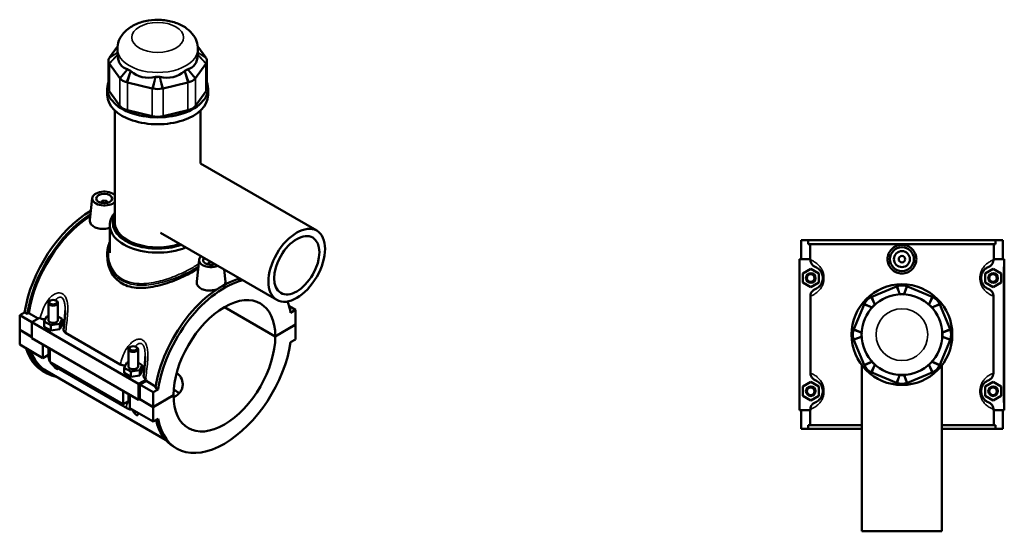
# Model space of a CAD drawing. Header units: millimetres. Extents: x -251 to 971, y -113 to 1143.
# Tile 7 of 7: x -89 to 526, y 823 to 1143. Entities that reach past the tile are written whole.
import ezdxf

# ---------------------------------------------------------------- set-up
doc = ezdxf.new("R2010")
doc.units = ezdxf.units.MM
doc.layers.add('Visible (ANSI)', color=7, linetype='Continuous', lineweight=50)
doc.layers.add('Visible Narrow (ANSI)', color=7, linetype='Continuous', lineweight=35)

msp = doc.modelspace()

# ---------------------------------------------------------------- linework, layer by layer
at = {"layer": 'Visible (ANSI)'}
for p, q in [((-28.2, 1126.49), (-33.18, 1119.54)), ((-28.31, 1121.96), (-28.31, 1124.73)), ((26.96, 1119.54), (21.98, 1126.49)), ((22.09, 1121.96), (22.09, 1124.73)), ((-33.87, 1117.56), (-33.87, 1100.29)), ((-33.18, 1115.57), (-26.81, 1106.68)), ((20.59, 1106.68), (26.96, 1115.57)), ((27.65, 1117.56), (27.65, 1100.29)), ((-21.94, 1103.87), (-6.55, 1100.19)), ((0.33, 1100.19), (15.72, 1103.87)), ((-34.61, 1095.95), (-34.61, 1100.29)), ((-26.81, 1089.41), (-33.18, 1098.3)), ((26.96, 1098.3), (20.59, 1089.41)), ((28.39, 1095.95), (28.39, 1100.29)), ((-29.89, 1016.22), (-29.89, 1086.37)), ((-6.55, 1082.92), (-21.94, 1086.6)), ((15.72, 1086.6), (0.33, 1082.92)), ((23.66, 1053.23), (23.66, 1086.37)), ((23.61, 1053.26), (96.36, 1011.25)), ((-43.97, 1031.59), (-45.44, 1017.93)), ((-38.49, 1028.88), (-38.49, 1028.68)), ((-34.49, 1028.88), (-34.49, 1028.68)), ((-33.04, 997.39), (-33.04, 1014.75)), ((-1.39, 1009.96), (71.36, 967.95)), ((399.27, 1005.23), (399.27, 993.43)), ((399.27, 1005.23), (403.67, 1005.23)), ((403.67, 1005.23), (520.87, 1005.23)), ((403.67, 1002.87), (403.67, 1005.23)), ((520.87, 1005.23), (520.87, 1002.87)), ((520.87, 1005.23), (525.27, 1005.23)), ((525.27, 1005.23), (525.27, 993.43)), ((520.87, 1002.87), (403.67, 1002.87)), ((404.87, 993.43), (404.87, 1002.87)), ((519.68, 993.43), (519.68, 1002.87)), ((-34.61, 996.46), (-34.61, 994.99)), ((22.78, 993.05), (21.31, 979.39)), ((405.07, 993.43), (398.27, 993.43)), ((398.27, 993.43), (398.27, 899.03)), ((405.07, 993.43), (405.07, 992.87)), ((519.48, 992.87), (519.48, 993.43)), ((519.48, 993.43), (525.77, 993.43)), ((525.77, 993.43), (526.27, 993.43)), ((526.27, 899.03), (526.27, 993.43)), ((28.27, 990.14), (28.27, 990.34)), ((32.27, 990.14), (32.27, 990.34)), ((38.4, 986.98), (39.23, 979.32)), ((400.27, 984.52), (405.27, 987.41)), ((405.27, 987.41), (410.27, 984.52)), ((519.27, 987.41), (514.27, 984.52)), ((524.27, 984.52), (519.27, 987.41)), ((400.27, 978.75), (400.27, 984.52)), ((410.27, 984.52), (410.27, 978.75)), ((514.27, 984.52), (514.27, 978.75)), ((524.27, 978.75), (524.27, 984.52)), ((405.27, 975.86), (400.27, 978.75)), ((410.27, 978.75), (405.27, 975.86)), ((458.83, 976.31), (443.44, 969.93)), ((481.1, 969.93), (465.72, 976.31)), ((514.27, 978.75), (519.27, 975.86)), ((519.27, 975.86), (524.27, 978.75)), ((-70.14, 967.52), (-70.57, 967.27)), ((-66.75, 967.52), (-66.33, 967.27)), ((405.07, 970.39), (405.07, 922.07)), ((519.48, 922.07), (519.48, 970.39)), ((-71.45, 966.05), (-71.45, 955.27)), ((-65.45, 966.05), (-65.45, 955.27)), ((70.43, 945.06), (38.57, 963.45)), ((38.64, 963.49), (70.43, 945.14)), ((79.04, 964.02), (83.16, 961.64)), ((83.16, 961.64), (80.05, 959.84)), ((83.16, 952.49), (83.16, 961.64)), ((438.57, 965.06), (432.2, 949.68)), ((492.35, 949.68), (485.97, 965.06)), ((-89.38, 958.37), (-86.27, 960.17)), ((-89.38, 958.37), (-81.74, 953.96)), ((-89.38, 949.23), (-89.38, 958.37)), ((-84.6, 959.2), (-86.27, 960.17)), ((-83.75, 959.69), (-84.6, 959.2)), ((-77.79, 956.24), (-83.75, 959.69)), ((-76.93, 956.74), (-81.74, 953.96)), ((-76.93, 956.74), (-76.54, 956.51)), ((-74.02, 954.41), (-72.53, 957.63)), ((-74.02, 951.14), (-74.02, 954.41)), ((-69.94, 952.05), (-74.02, 954.41)), ((-72.53, 957.63), (-71.45, 957.79)), ((-65.45, 957.62), (-62.87, 956.13)), ((-62.87, 956.13), (-64.36, 952.91)), ((-62.87, 952.87), (-62.87, 956.13)), ((-89.38, 949.23), (-81.74, 944.82)), ((-89.38, 949.14), (-89.31, 949.19)), ((-89.38, 940), (-89.38, 949.14)), ((-81.74, 944.74), (-89.38, 949.14)), ((-81.74, 953.96), (-81.74, 944)), ((-81.74, 953.96), (-14.99, 915.42)), ((-74.02, 951.14), (-69.94, 948.78)), ((-64.36, 952.91), (-69.94, 952.05)), ((-69.94, 948.78), (-69.94, 952.05)), ((-69.94, 948.78), (-64.36, 949.65)), ((-64.36, 949.65), (-64.36, 952.91)), ((-64.36, 949.65), (-62.87, 952.87)), ((70.43, 945.14), (83.16, 952.49)), ((83.16, 952.41), (70.43, 945.06)), ((83.09, 952.45), (83.16, 952.41)), ((83.16, 943.27), (83.16, 952.41)), ((-81.74, 944), (-14.99, 905.46)), ((-60.64, 947.33), (-26.48, 927.6)), ((80.05, 941.47), (83.16, 943.27)), ((432.2, 942.79), (438.57, 927.4)), ((485.97, 927.4), (492.35, 942.79)), ((-89.38, 940), (-74.81, 931.59)), ((-74.81, 931.59), (-74.81, 940)), ((-71.45, 938.06), (-71.45, 932.81)), ((-70.57, 937.55), (-70.57, 929.14)), ((-21.38, 926.36), (-21.38, 937.14)), ((-20.08, 938.61), (-20.51, 938.37)), ((-16.69, 938.61), (-16.26, 938.37)), ((-15.38, 926.36), (-15.38, 937.14)), ((-71.45, 933.53), (-74.81, 931.59)), ((-70.57, 929.14), (-24.75, 902.69)), ((-67.83, 926.54), (-22.01, 900.09)), ((-23.96, 925.5), (-22.47, 928.72)), ((-23.96, 922.24), (-23.96, 925.5)), ((-19.88, 923.14), (-23.96, 925.5)), ((-22.47, 928.72), (-21.38, 928.89)), ((-14.3, 924.01), (-19.88, 923.14)), ((-15.38, 928.71), (-12.81, 927.23)), ((-12.81, 927.23), (-14.3, 924.01)), ((-14.3, 920.74), (-14.3, 924.01)), ((-14.3, 920.74), (-12.81, 923.96)), ((-12.81, 923.96), (-12.81, 927.23)), ((437.27, 927.07), (437.27, 823.23)), ((487.27, 927.07), (487.27, 823.23)), ((-73, 922.27), (-74.66, 923.23)), ((-72.41, 923.28), (1.81, 880.43)), ((-23.96, 922.24), (-19.88, 919.88)), ((-19.88, 919.88), (-19.88, 923.14)), ((-19.88, 919.88), (-14.3, 920.74)), ((-14.99, 915.42), (-10.18, 918.2)), ((-10.58, 918.43), (-10.18, 918.2)), ((443.44, 922.53), (458.83, 916.16)), ((465.72, 916.16), (481.1, 922.53)), ((-14.99, 905.46), (-14.99, 915.42)), ((-10.33, 917.3), (-14.28, 915.01)), ((-14.28, 915.01), (-5.94, 910.2)), ((-14.28, 915.01), (-14.28, 905.87)), ((-4.36, 913.85), (-10.33, 917.3)), ((-2.83, 911.99), (-5.94, 910.2)), ((-2.83, 911.99), (-4.5, 912.96)), ((400.27, 913.72), (405.27, 916.61)), ((400.27, 907.95), (400.27, 913.72)), ((405.27, 916.61), (410.27, 913.72)), ((410.27, 913.72), (410.27, 907.95)), ((519.27, 916.61), (514.27, 913.72)), ((514.27, 913.72), (514.27, 907.95)), ((524.27, 913.72), (519.27, 916.61)), ((524.27, 907.95), (524.27, 913.72)), ((-24.75, 902.69), (-24.75, 911.1)), ((-21.38, 903.91), (-21.38, 909.15)), ((-20.51, 908.65), (-20.51, 900.24)), ((-14.28, 905.87), (-14.99, 905.46)), ((-5.94, 900.97), (-14.35, 905.83)), ((-14.28, 905.87), (-5.94, 901.05)), ((-5.94, 910.2), (-5.94, 901.05)), ((-5.94, 901.05), (6.79, 908.4)), ((6.79, 908.32), (-5.94, 900.97)), ((6.72, 908.36), (6.79, 908.32)), ((405.27, 905.06), (400.27, 907.95)), ((410.27, 907.95), (405.27, 905.06)), ((514.27, 907.95), (519.27, 905.06)), ((519.27, 905.06), (524.27, 907.95)), ((-21.38, 904.63), (-24.75, 902.69)), ((-20.51, 900.24), (-5.94, 891.83)), ((-5.94, 900.97), (-5.94, 891.83)), ((398.27, 899.03), (405.07, 899.03)), ((399.27, 899.03), (399.27, 887.23)), ((404.87, 889.59), (404.87, 899.03)), ((405.07, 899.59), (405.07, 899.03)), ((519.48, 899.03), (519.48, 899.59)), ((525.77, 899.03), (519.48, 899.03)), ((519.68, 889.59), (519.68, 899.03)), ((525.27, 899.03), (525.27, 887.23)), ((526.27, 899.03), (525.77, 899.03)), ((-5.94, 891.83), (-2.83, 893.62)), ((403.67, 887.23), (399.27, 887.23)), ((437.27, 889.59), (403.67, 889.59)), ((403.67, 887.23), (403.67, 889.59)), ((403.67, 887.23), (437.27, 887.23)), ((520.87, 889.59), (487.27, 889.59)), ((487.27, 887.23), (520.87, 887.23)), ((520.87, 889.59), (520.87, 887.23)), ((525.27, 887.23), (520.87, 887.23)), ((8.77, 875.06), (7.11, 876.02)), ((437.27, 823.23), (487.27, 823.23))]:
    msp.add_line(p, q, dxfattribs=at)
for centre, radius in [((462.27, 993.43), 7.5), ((462.27, 993.43), 5), ((462.27, 993.43), 2), ((405.27, 981.63), 3), ((405.27, 981.63), 2.4), ((519.27, 981.63), 3), ((519.27, 981.63), 2.4), ((462.27, 946.23), 31.5), ((462.27, 946.23), 25.2), ((405.27, 910.83), 3), ((405.27, 910.83), 2.4), ((519.27, 910.83), 3), ((519.27, 910.83), 2.4)]:
    msp.add_circle(centre, radius, dxfattribs=at)
for centre, radius, start, end in [((462.27, 967.99), 9, 71.59667, 108.40333), ((446.89, 961.62), 9, 116.59667, 153.40333), ((462.27, 967.99), 3.6, 71.59667, 108.40333), ((477.66, 961.62), 9, 26.59667, 63.40333), ((446.89, 961.62), 3.6, 116.59667, 153.40333), ((477.66, 961.62), 3.6, 26.59667, 63.40333), ((440.51, 946.23), 9, 161.59667, 198.40333), ((484.03, 946.23), 9, 341.59667, 18.40333), ((440.51, 946.23), 3.6, 161.59667, 198.40333), ((484.03, 946.23), 3.6, 341.59667, 18.40333), ((446.89, 930.85), 9, 206.59667, 243.40333), ((446.89, 930.85), 3.6, 206.59667, 243.40333), ((477.66, 930.85), 3.6, 296.59667, 333.40333), ((477.66, 930.85), 9, 296.59667, 333.40333), ((462.27, 924.47), 3.6, 251.59667, 288.40333), ((462.27, 924.47), 9, 251.59667, 288.40333)]:
    msp.add_arc(centre, radius, start, end, dxfattribs=at)
for centre, major_axis, ratio, start_param, end_param in [((-24.87, 1121.96), (-3.6, 0), 0.57735, 5.985372, 6.604384), ((-3.11, 1121.96), (-25.2, 0), 0.57735, 0, 0.045116), ((-3.11, 1141.32), (21.83, 27.67), 0.45491, 2.674561, 3.34806), ((-3.11, 1141.32), (21.83, -27.67), 0.45491, 6.076718, 6.750217), ((18.65, 1121.96), (3.6, 0), 0.57735, 5.961987, 6.580998), ((-3.11, 1121.96), (25.2, 0), 0.57735, 6.238069, 6.283185), ((-24.87, 1117.56), (-9, 0), 0.57735, 5.961987, 6.604384), ((18.65, 1117.56), (9, 0), 0.57735, 5.961987, 6.604384), ((-18.5, 1113.08), (-3.6, 0), 0.57735, 0.464199, 1.106597), ((-3.11, 1121.96), (25.2, 0), 0.57735, 3.881875, 3.972107), ((-3.11, 1141.32), (-10.83, -33.68), 0.675461, 5.998116, 6.671615), ((-3.11, 1141.32), (10.83, -33.68), 0.675461, 5.894756, 6.568255), ((12.28, 1113.08), (-3.6, 0), 0.57735, 2.034996, 2.677393), ((-3.11, 1121.96), (25.2, 0), 0.57735, 5.452671, 5.542903), ((-3.11, 1100.29), (-31.5, 0), 0.57735, 6.065775, 9.642188), ((-18.5, 1108.67), (9, 0), 0.57735, 3.605792, 4.24819), ((-3.11, 1109.4), (-3.6, 0), 0.57735, 1.249598, 1.891995), ((-3.11, 1121.96), (25.2, 0), 0.57735, 4.667273, 4.757505), ((12.28, 1108.67), (9, 0), 0.57735, 5.176588, 5.818986), ((-3.11, 1095.95), (-31.5, 0), 0.57735, 0, 3.141593), ((-24.87, 1100.29), (-9, 0), 0.57735, 0, 0.392699), ((-3.11, 1104.99), (9, 0), 0.57735, 4.39119, 5.033588), ((18.65, 1100.29), (9, 0), 0.57735, 5.890486, 6.283185), ((-18.5, 1091.4), (-9, 0), 0.57735, 0.392699, 1.178097), ((12.28, 1091.4), (-9, 0), 0.57735, 1.963495, 2.748894), ((-3.11, 1087.72), (-9, 0), 0.57735, 1.178097, 1.963495), ((-36.49, 1031.32), (-7.5, 0), 0.57735, 3.636403, 8.929967), ((-36.49, 1028.88), (-2, 0), 0.57735, 2.963882, 6.460896), ((-44.83, 974.91), (-29.84, -51.68), 0.57735, 3.926918, 5.308115), ((-3.11, 1014.75), (-29.92, 0), 0.57735, 5.820231, 8.483178), ((-43.16, 973.94), (29.84, 51.68), 0.57735, 0.830251, 2.166522), ((-43.16, 973.94), (-29.25, -50.66), 0.57735, 3.975407, 5.304274), ((-3.11, 1016.22), (-28.12, 0), 0.57735, 5.972094, 8.407792), ((-3.11, 1016.22), (-26.77, 0), 0.57735, 0, 2.1127), ((30.27, 992.79), (-7.5, 0), 0.57735, 5.679497, 8.45767), ((30.27, 992.79), (-5, 0), 0.57735, 5.772289, 8.364878), ((30.27, 990.34), (-2, 0), 0.57735, 4.532293, 6.460896), ((30.27, 990.34), (2, 0), 0.57735, 6.105475, 6.463282), ((36.94, 927.7), (29.84, 51.68), 0.57735, 0.51007, 2.166522), ((38.61, 926.73), (-29.84, -51.68), 0.57735, 3.651662, 5.308115), ((38.61, 926.73), (22.5, 38.97), 0.57735, 5.498898, 8.638269), ((-68.45, 966.05), (3, 0), 0.57735, 2.356194, 7.068583), ((38.61, 926.73), (29.84, 51.68), 0.57735, 5.687459, 5.864967), ((-68.45, 955.27), (-3, 0), 0.57735, 0, 3.141593), ((-68.45, 952), (7.5, 0), 0.57735, 0.383459, 0.732403), ((38.61, 926.73), (-22.5, -38.97), 0.57735, 5.498898, 8.638269), ((-44.83, 974.91), (-29.84, -51.68), 0.57735, 5.788007, 6.283185), ((-43.16, 973.94), (-29.84, -51.68), 0.57735, 5.788007, 6.48154), ((-43.16, 973.94), (-29.25, -50.66), 0.57735, 5.826415, 6.283185), ((-18.38, 937.14), (3, 0), 0.57735, 2.356194, 7.068583), ((38.61, 926.73), (-29.84, -51.68), 0.57735, 5.687459, 8.449708), ((-18.38, 926.36), (-3, 0), 0.57735, 0, 3.141593), ((-18.38, 923.1), (7.5, 0), 0.57735, 0.383459, 0.732403), ((30.27, 931.55), (-29.25, -50.66), 0.57735, 5.286824, 5.304274), ((36.94, 927.7), (-29.84, -51.68), 0.57735, 5.7279, 6.283185)]:
    msp.add_ellipse(centre, major_axis=major_axis, ratio=ratio, start_param=start_param, end_param=end_param, dxfattribs=at)
for centre, major_axis in [((-36.49, 1031.32), (-5, 0)), ((83.86, 989.6), (12.5, 21.65)), ((83.86, 989.6), (10, 17.32)), ((-68.45, 966.54), (-2.4, 0)), ((-18.38, 937.63), (-2.4, 0))]:
    msp.add_ellipse(centre, major_axis=major_axis, ratio=0.57735, dxfattribs=at)
for points, knots in [([(22.09, 1124.73), (22.09, 1126.47), (21.76, 1128.2), (20.55, 1131.5), (19.63, 1133.03), (17.23, 1136), (15.67, 1137.33), (11.89, 1139.82), (9.58, 1140.84), (4.59, 1142.38), (1.89, 1142.85), (-3.53, 1143.18), (-6.26, 1143.05), (-11.57, 1142.19), (-14.17, 1141.47), (-19.04, 1139.31), (-21.33, 1137.89), (-24.95, 1134.37), (-26.38, 1132.41), (-27.94, 1128.41), (-28.31, 1126.58), (-28.31, 1124.73)], [5.497787, 5.497787, 5.497787, 5.497787, 5.706912, 5.706912, 5.934618, 5.934618, 6.218708, 6.218708, 6.578262, 6.578262, 6.962446, 6.962446, 7.341191, 7.341191, 7.722154, 7.722154, 8.103524, 8.103524, 8.417328, 8.417328, 8.63938, 8.63938, 8.63938, 8.63938]), ([(-33.18, 1119.54), (-33.22, 1119.49), (-33.26, 1119.43), (-33.34, 1119.31), (-33.37, 1119.25), (-33.41, 1119.2)], [-0.39269908, -0.39269908, -0.39269908, -0.39269908, -0.35694891, -0.35694891, -0.32119874, -0.32119874, -0.32119874, -0.32119874]), ([(-33.41, 1115.91), (-33.37, 1115.86), (-33.34, 1115.8), (-33.26, 1115.68), (-33.22, 1115.62), (-33.18, 1115.57)], [0.32119874, 0.32119874, 0.32119874, 0.32119874, 0.35694891, 0.35694891, 0.39269908, 0.39269908, 0.39269908, 0.39269908]), ([(27.19, 1119.2), (27.15, 1119.25), (27.12, 1119.31), (27.04, 1119.43), (27, 1119.49), (26.96, 1119.54)], [0.32119874, 0.32119874, 0.32119874, 0.32119874, 0.35694891, 0.35694891, 0.39269908, 0.39269908, 0.39269908, 0.39269908]), ([(26.96, 1115.57), (27, 1115.62), (27.04, 1115.68), (27.12, 1115.8), (27.15, 1115.86), (27.19, 1115.91)], [-0.39269908, -0.39269908, -0.39269908, -0.39269908, -0.35694891, -0.35694891, -0.32119874, -0.32119874, -0.32119874, -0.32119874]), ([(-26.81, 1106.68), (-26.77, 1106.63), (-26.73, 1106.57), (-26.64, 1106.46), (-26.59, 1106.4), (-26.54, 1106.35)], [-0.39269908, -0.39269908, -0.39269908, -0.39269908, -0.35694891, -0.35694891, -0.32119874, -0.32119874, -0.32119874, -0.32119874]), ([(-22.53, 1104.03), (-22.43, 1104), (-22.33, 1103.97), (-22.14, 1103.92), (-22.04, 1103.9), (-21.94, 1103.87)], [0.32119874, 0.32119874, 0.32119874, 0.32119874, 0.35694891, 0.35694891, 0.39269908, 0.39269908, 0.39269908, 0.39269908]), ([(15.72, 1103.87), (15.82, 1103.9), (15.92, 1103.92), (16.11, 1103.97), (16.21, 1104), (16.3, 1104.03)], [-0.39269908, -0.39269908, -0.39269908, -0.39269908, -0.35694891, -0.35694891, -0.32119874, -0.32119874, -0.32119874, -0.32119874]), ([(20.32, 1106.35), (20.37, 1106.4), (20.42, 1106.46), (20.51, 1106.57), (20.55, 1106.63), (20.59, 1106.68)], [0.32119874, 0.32119874, 0.32119874, 0.32119874, 0.35694891, 0.35694891, 0.39269908, 0.39269908, 0.39269908, 0.39269908]), ([(-6.55, 1100.19), (-6.46, 1100.17), (-6.36, 1100.15), (-6.15, 1100.1), (-6.05, 1100.08), (-5.95, 1100.06)], [-0.39269908, -0.39269908, -0.39269908, -0.39269908, -0.35694891, -0.35694891, -0.32119874, -0.32119874, -0.32119874, -0.32119874]), ([(-0.27, 1100.06), (-0.17, 1100.08), (-0.07, 1100.1), (0.14, 1100.15), (0.23, 1100.17), (0.33, 1100.19)], [0.32119874, 0.32119874, 0.32119874, 0.32119874, 0.35694891, 0.35694891, 0.39269908, 0.39269908, 0.39269908, 0.39269908]), ([(-33.04, 1013), (-33.05, 1013), (-33.06, 1013), (-34.17, 1012.67), (-35.37, 1012.46), (-37.62, 1012.31), (-38.83, 1012.36), (-41.04, 1012.78), (-42.05, 1013.15), (-43.65, 1014.07), (-44.34, 1014.68), (-45.25, 1016.07), (-45.47, 1016.84), (-45.46, 1017.68), (-45.45, 1017.8), (-45.44, 1017.93)], [1.689189, 1.689189, 1.689189, 1.689189, 1.692843, 1.692843, 2.031195, 2.031195, 2.370088, 2.370088, 2.708981, 2.708981, 3.047874, 3.047874, 3.386767, 3.386767, 3.44308, 3.44308, 3.44308, 3.44308]), ([(-34.61, 996.46), (-34.61, 997.15), (-34.57, 997.85), (-34.43, 999.22), (-34.33, 999.9), (-34.05, 1001.24), (-33.88, 1001.89), (-33.49, 1003.11), (-33.28, 1003.69), (-33.04, 1004.25)], [21.834576, 21.834576, 21.834576, 21.834576, 22.0906188, 22.0906188, 22.3440128, 22.3440128, 22.5926112, 22.5926112, 22.8182791, 22.8182791, 22.8182791, 22.8182791]), ([(471.28, 993.43), (471.28, 992.3), (471.05, 991.1), (470.12, 988.89), (469.43, 987.89), (467.83, 986.3), (466.82, 985.62), (464.6, 984.71), (463.4, 984.49), (461.15, 984.49), (459.94, 984.71), (457.73, 985.62), (456.72, 986.3), (455.12, 987.89), (454.42, 988.89), (453.5, 991.1), (453.27, 992.3), (453.27, 994.56), (453.5, 995.76), (454.42, 997.97), (455.12, 998.98), (456.72, 1000.56), (457.73, 1001.24), (459.94, 1002.15), (461.15, 1002.38), (463.4, 1002.38), (464.6, 1002.15), (466.82, 1001.24), (467.83, 1000.56), (469.43, 998.98), (470.12, 997.97), (471.05, 995.76), (471.28, 994.56), (471.28, 993.43)], [0, 0, 0, 0, 0.338893, 0.338893, 0.677786, 0.677786, 1.016138, 1.016138, 1.354491, 1.354491, 1.692843, 1.692843, 2.031195, 2.031195, 2.370088, 2.370088, 2.708981, 2.708981, 3.047874, 3.047874, 3.386767, 3.386767, 3.725119, 3.725119, 4.063472, 4.063472, 4.401824, 4.401824, 4.740176, 4.740176, 5.079069, 5.079069, 5.417962, 5.417962, 5.417962, 5.417962]), ([(22.19, 987.6), (21.26, 986.98), (20.24, 986.35), (17.73, 984.9), (16.12, 984.04), (12.64, 982.35), (10.77, 981.5), (6.89, 979.91), (4.87, 979.16), (0.85, 977.84), (-1.17, 977.26), (-5.06, 976.34), (-7.08, 975.95), (-11.1, 975.47), (-13.11, 975.37), (-16.98, 975.53), (-18.85, 975.79), (-22.34, 976.72), (-23.95, 977.38), (-26.82, 979.04), (-28.15, 980.07), (-30.47, 982.5), (-31.47, 983.89), (-33.05, 986.88), (-33.65, 988.49), (-34.43, 991.75), (-34.61, 993.4), (-34.61, 994.99)], [4.405015, 4.405015, 4.405015, 4.405015, 4.861685, 4.861685, 5.468227, 5.468227, 6.074768, 6.074768, 6.681309, 6.681309, 7.287851, 7.287851, 7.896731, 7.896731, 8.505611, 8.505611, 9.114491, 9.114491, 9.72337, 9.72337, 10.33225, 10.33225, 10.94113, 10.94113, 11.55001, 11.55001, 12.15889, 12.15889, 12.15889, 12.15889]), ([(405.07, 992.87), (405.07, 992.57), (405.1, 992.27), (405.22, 991.68), (405.31, 991.39), (405.67, 990.55), (406.02, 990.04), (406.91, 989.18), (407.45, 988.84), (408.03, 988.61)], [-0.5528537, -0.5528537, -0.5528537, -0.5528537, -0.4623462, -0.4623462, -0.3717407, -0.3717407, -0.1880785, -0.1880785, 0, 0, 0, 0]), ([(516.52, 988.61), (516.83, 988.73), (517.13, 988.89), (517.69, 989.26), (517.95, 989.48), (518.6, 990.15), (518.92, 990.64), (519.36, 991.73), (519.48, 992.3), (519.48, 992.87)], [-0.5522857, -0.5522857, -0.5522857, -0.5522857, -0.4514994, -0.4514994, -0.3501999, -0.3501999, -0.1730836, -0.1730836, 0, 0, 0, 0]), ([(408.03, 988.61), (408.03, 988.61), (408.04, 988.6), (408.29, 988.5), (408.59, 988.37), (409.3, 987.97), (409.7, 987.71), (410.45, 987.08), (410.77, 986.76), (411.37, 986.03), (411.65, 985.62), (412.12, 984.74), (412.31, 984.28), (412.58, 983.37), (412.67, 982.94), (412.76, 982.21), (412.77, 981.92), (412.77, 981.63), (412.77, 981.35), (412.76, 981.06), (412.67, 980.33), (412.58, 979.89), (412.31, 978.98), (412.12, 978.53), (411.65, 977.64), (411.37, 977.24), (410.77, 976.5), (410.45, 976.19), (409.7, 975.55), (409.3, 975.29), (408.59, 974.9), (408.29, 974.76), (408.04, 974.66), (408.03, 974.66), (408.03, 974.66)], [0.561001, 0.561001, 0.561001, 0.561001, 0.573367, 0.573367, 1.097355, 1.097355, 1.638898, 1.638898, 2.015435, 2.015435, 2.348511, 2.348511, 2.626104, 2.626104, 2.846695, 2.846695, 2.984565, 2.984565, 2.984565, 3.122434, 3.122434, 3.343026, 3.343026, 3.620619, 3.620619, 3.953694, 3.953694, 4.330232, 4.330232, 4.871775, 4.871775, 5.395763, 5.395763, 5.408129, 5.408129, 5.408129, 5.408129]), ([(516.52, 974.66), (516.51, 974.66), (516.51, 974.66), (516.25, 974.76), (515.95, 974.9), (515.25, 975.29), (514.84, 975.55), (514.1, 976.19), (513.78, 976.5), (513.18, 977.24), (512.9, 977.64), (512.43, 978.53), (512.24, 978.98), (511.97, 979.89), (511.87, 980.33), (511.79, 981.06), (511.77, 981.35), (511.77, 981.63), (511.77, 981.92), (511.79, 982.21), (511.87, 982.94), (511.97, 983.37), (512.24, 984.28), (512.43, 984.74), (512.9, 985.62), (513.18, 986.03), (513.78, 986.76), (514.1, 987.08), (514.84, 987.71), (515.25, 987.97), (515.95, 988.37), (516.25, 988.5), (516.51, 988.6), (516.51, 988.61), (516.52, 988.61)], [0.561001, 0.561001, 0.561001, 0.561001, 0.573365, 0.573365, 1.097352, 1.097352, 1.638898, 1.638898, 2.015436, 2.015436, 2.348511, 2.348511, 2.626104, 2.626104, 2.846695, 2.846695, 2.984565, 2.984565, 2.984565, 3.122434, 3.122434, 3.343026, 3.343026, 3.620619, 3.620619, 3.953694, 3.953694, 4.330232, 4.330232, 4.871778, 4.871778, 5.395765, 5.395765, 5.408129, 5.408129, 5.408129, 5.408129]), ([(33.86, 974.51), (33.8, 974.49), (33.74, 974.47), (32.58, 974.13), (31.38, 973.93), (29.13, 973.78), (27.92, 973.83), (25.71, 974.24), (24.7, 974.61), (23.9, 975.07), (23.1, 975.53), (22.41, 976.14), (21.5, 977.53), (21.29, 978.3), (21.29, 979.14), (21.3, 979.27), (21.31, 979.39)], [4.383367, 4.383367, 4.383367, 4.383367, 4.401824, 4.401824, 4.740176, 4.740176, 5.079069, 5.079069, 5.417962, 5.417962, 5.417962, 5.756855, 5.756855, 6.095748, 6.095748, 6.152062, 6.152062, 6.152062, 6.152062]), ([(39.22, 979.32), (39.24, 979.22), (39.24, 979.13), (39.23, 978.49), (39.02, 977.9), (38.6, 977.34)], [3.3327799, 3.3327799, 3.3327799, 3.3327799, 3.3867672, 3.3867672, 3.7105725, 3.7105725, 3.7105725, 3.7105725]), ([(408.03, 974.66), (407.72, 974.53), (407.42, 974.38), (406.86, 974), (406.59, 973.79), (405.95, 973.12), (405.62, 972.62), (405.18, 971.54), (405.07, 970.97), (405.07, 970.39)], [-0.5522857, -0.5522857, -0.5522857, -0.5522857, -0.4514994, -0.4514994, -0.3501999, -0.3501999, -0.1730836, -0.1730836, 0, 0, 0, 0]), ([(459.43, 976.53), (459.33, 976.5), (459.23, 976.46), (459.03, 976.39), (458.93, 976.35), (458.83, 976.31)], [0.32119874, 0.32119874, 0.32119874, 0.32119874, 0.35694891, 0.35694891, 0.39269908, 0.39269908, 0.39269908, 0.39269908]), ([(465.72, 976.31), (465.62, 976.35), (465.52, 976.39), (465.32, 976.46), (465.22, 976.5), (465.11, 976.53)], [-0.39269908, -0.39269908, -0.39269908, -0.39269908, -0.35694891, -0.35694891, -0.32119874, -0.32119874, -0.32119874, -0.32119874]), ([(519.48, 970.39), (519.48, 970.69), (519.45, 970.99), (519.32, 971.58), (519.23, 971.87), (518.87, 972.71), (518.52, 973.22), (517.63, 974.08), (517.1, 974.43), (516.52, 974.66)], [-0.5528537, -0.5528537, -0.5528537, -0.5528537, -0.4623462, -0.4623462, -0.3717407, -0.3717407, -0.1880785, -0.1880785, 0, 0, 0, 0]), ([(443.44, 969.93), (443.34, 969.89), (443.25, 969.85), (443.05, 969.76), (442.95, 969.71), (442.86, 969.67)], [-0.39269908, -0.39269908, -0.39269908, -0.39269908, -0.35694891, -0.35694891, -0.32119874, -0.32119874, -0.32119874, -0.32119874]), ([(481.69, 969.67), (481.59, 969.71), (481.5, 969.76), (481.3, 969.85), (481.2, 969.89), (481.1, 969.93)], [0.32119874, 0.32119874, 0.32119874, 0.32119874, 0.35694891, 0.35694891, 0.39269908, 0.39269908, 0.39269908, 0.39269908]), ([(-60.95, 961.36), (-60.95, 960.6), (-60.97, 959.82), (-61.06, 958.24), (-61.12, 957.44), (-61.26, 955.83), (-61.34, 955.02), (-61.51, 953.4), (-61.6, 952.58), (-61.78, 950.96), (-61.87, 950.16), (-61.95, 949.35)], [4.154334, 4.154334, 4.154334, 4.154334, 4.412896, 4.412896, 4.671458, 4.671458, 4.930019, 4.930019, 5.188581, 5.188581, 5.447142, 5.447142, 5.447142, 5.447142]), ([(438.84, 965.65), (438.79, 965.55), (438.75, 965.45), (438.66, 965.26), (438.61, 965.16), (438.57, 965.06)], [0.32119874, 0.32119874, 0.32119874, 0.32119874, 0.35694891, 0.35694891, 0.39269908, 0.39269908, 0.39269908, 0.39269908]), ([(485.97, 965.06), (485.93, 965.16), (485.89, 965.26), (485.8, 965.45), (485.75, 965.55), (485.71, 965.65)], [-0.39269908, -0.39269908, -0.39269908, -0.39269908, -0.35694891, -0.35694891, -0.32119874, -0.32119874, -0.32119874, -0.32119874]), ([(-76.54, 956.51), (-76.33, 956.39), (-76.09, 956.28), (-75.59, 956.08), (-75.32, 956), (-74.52, 955.82), (-73.96, 955.75), (-73.4, 955.75)], [-0.5528537, -0.5528537, -0.5528537, -0.5528537, -0.4623462, -0.4623462, -0.3717407, -0.3717407, -0.2028867, -0.2028867, -0.2028867, -0.2028867]), ([(-61.95, 949.35), (-61.96, 949.28), (-61.96, 949.21), (-61.95, 948.8), (-61.83, 948.47), (-61.37, 947.84), (-61.05, 947.57), (-60.64, 947.33)], [-0.3860792, -0.3860792, -0.3860792, -0.3860792, -0.3501999, -0.3501999, -0.1730836, -0.1730836, 0, 0, 0, 0]), ([(432.2, 949.68), (432.16, 949.58), (432.12, 949.48), (432.04, 949.28), (432.01, 949.18), (431.98, 949.07)], [-0.39269908, -0.39269908, -0.39269908, -0.39269908, -0.35694891, -0.35694891, -0.32119874, -0.32119874, -0.32119874, -0.32119874]), ([(492.57, 949.07), (492.54, 949.18), (492.5, 949.28), (492.43, 949.48), (492.39, 949.58), (492.35, 949.68)], [0.32119874, 0.32119874, 0.32119874, 0.32119874, 0.35694891, 0.35694891, 0.39269908, 0.39269908, 0.39269908, 0.39269908]), ([(431.98, 943.39), (432.01, 943.29), (432.04, 943.19), (432.12, 942.99), (432.16, 942.89), (432.2, 942.79)], [0.32119874, 0.32119874, 0.32119874, 0.32119874, 0.35694891, 0.35694891, 0.39269908, 0.39269908, 0.39269908, 0.39269908]), ([(492.35, 942.79), (492.39, 942.89), (492.43, 942.99), (492.5, 943.19), (492.54, 943.29), (492.57, 943.39)], [-0.39269908, -0.39269908, -0.39269908, -0.39269908, -0.35694891, -0.35694891, -0.32119874, -0.32119874, -0.32119874, -0.32119874]), ([(-71.45, 932.81), (-71.45, 932.29), (-71.38, 931.78), (-71.14, 930.8), (-70.97, 930.33), (-70.7, 929.75), (-70.64, 929.62), (-70.57, 929.49)], [1.5707963, 1.5707963, 1.5707963, 1.5707963, 1.8849556, 1.8849556, 2.1991149, 2.1991149, 2.2930913, 2.2930913, 2.2930913, 2.2930913]), ([(-10.88, 932.46), (-10.88, 931.7), (-10.91, 930.92), (-11, 929.34), (-11.06, 928.54), (-11.2, 926.92), (-11.28, 926.11), (-11.45, 924.49), (-11.54, 923.68), (-11.72, 922.06), (-11.8, 921.25), (-11.89, 920.45)], [4.154334, 4.154334, 4.154334, 4.154334, 4.412896, 4.412896, 4.671458, 4.671458, 4.930019, 4.930019, 5.188581, 5.188581, 5.447142, 5.447142, 5.447142, 5.447142]), ([(-70.27, 928.97), (-70.19, 928.84), (-70.11, 928.72), (-69.74, 928.19), (-69.41, 927.81), (-68.69, 927.12), (-68.28, 926.81), (-67.83, 926.54)], [2.4192976, 2.4192976, 2.4192976, 2.4192976, 2.5132741, 2.5132741, 2.8274334, 2.8274334, 3.1415927, 3.1415927, 3.1415927, 3.1415927]), ([(-65.46, 925.18), (-65.49, 924.99), (-65.54, 924.85), (-65.71, 924.72), (-65.79, 924.69), (-65.96, 924.7), (-66.03, 924.72), (-66.17, 924.77), (-66.24, 924.81), (-66.41, 924.9), (-66.49, 924.96), (-66.67, 925.09), (-66.76, 925.17), (-67.03, 925.41), (-67.21, 925.58), (-67.65, 926.07), (-67.91, 926.4), (-68.15, 926.74)], [1.9106118, 1.9106118, 1.9106118, 1.9106118, 2.0389601, 2.0389601, 2.1081644, 2.1081644, 2.1427666, 2.1427666, 2.1773687, 2.1773687, 2.2119709, 2.2119709, 2.246573, 2.246573, 2.3157773, 2.3157773, 2.4471909, 2.4471909, 2.4471909, 2.4471909]), ([(-26.48, 927.6), (-26.26, 927.48), (-26.03, 927.37), (-25.53, 927.18), (-25.26, 927.1), (-24.46, 926.91), (-23.9, 926.85), (-23.34, 926.84)], [-0.5528537, -0.5528537, -0.5528537, -0.5528537, -0.4623462, -0.4623462, -0.3717407, -0.3717407, -0.2028867, -0.2028867, -0.2028867, -0.2028867]), ([(438.57, 927.4), (438.61, 927.3), (438.66, 927.21), (438.75, 927.01), (438.79, 926.91), (438.84, 926.82)], [-0.39269908, -0.39269908, -0.39269908, -0.39269908, -0.35694891, -0.35694891, -0.32119874, -0.32119874, -0.32119874, -0.32119874]), ([(485.71, 926.82), (485.75, 926.91), (485.8, 927.01), (485.89, 927.21), (485.93, 927.3), (485.97, 927.4)], [0.32119874, 0.32119874, 0.32119874, 0.32119874, 0.35694891, 0.35694891, 0.39269908, 0.39269908, 0.39269908, 0.39269908]), ([(-11.89, 920.45), (-11.9, 920.38), (-11.9, 920.31), (-11.89, 919.9), (-11.76, 919.56), (-11.31, 918.94), (-10.99, 918.66), (-10.58, 918.43)], [-0.3860792, -0.3860792, -0.3860792, -0.3860792, -0.3501999, -0.3501999, -0.1730836, -0.1730836, 0, 0, 0, 0]), ([(8.77, 922.27), (9.18, 921.99), (9.56, 921.67), (10.49, 920.77), (10.99, 920.15), (12.18, 918.14), (12.57, 916.63), (12.57, 914.5), (12.48, 913.77), (12.08, 912.33), (11.78, 911.62), (10.99, 910.29), (10.49, 909.67), (9.34, 908.57), (8.68, 908.08), (7.61, 907.46), (7.22, 907.27), (6.81, 907.09)], [0.115586, 0.115586, 0.115586, 0.115586, 0.298131, 0.298131, 0.596262, 0.596262, 1.192523, 1.192523, 1.490487, 1.490487, 1.788451, 1.788451, 2.086415, 2.086415, 2.384379, 2.384379, 2.539716, 2.539716, 2.539716, 2.539716]), ([(405.07, 922.07), (405.07, 921.77), (405.1, 921.47), (405.22, 920.88), (405.31, 920.59), (405.67, 919.75), (406.02, 919.24), (406.91, 918.38), (407.45, 918.04), (408.03, 917.81)], [-0.5528537, -0.5528537, -0.5528537, -0.5528537, -0.4623462, -0.4623462, -0.3717407, -0.3717407, -0.1880785, -0.1880785, 0, 0, 0, 0]), ([(408.03, 917.81), (408.03, 917.81), (408.04, 917.8), (408.29, 917.7), (408.59, 917.57), (409.3, 917.17), (409.7, 916.91), (410.45, 916.28), (410.77, 915.96), (411.37, 915.23), (411.65, 914.82), (412.12, 913.94), (412.31, 913.48), (412.58, 912.57), (412.67, 912.14), (412.76, 911.41), (412.77, 911.12), (412.77, 910.83), (412.77, 910.55), (412.76, 910.26), (412.67, 909.53), (412.58, 909.09), (412.31, 908.18), (412.12, 907.73), (411.65, 906.84), (411.37, 906.44), (410.77, 905.7), (410.45, 905.39), (409.7, 904.75), (409.3, 904.49), (408.59, 904.1), (408.29, 903.96), (408.04, 903.86), (408.03, 903.86), (408.03, 903.86)], [0.561001, 0.561001, 0.561001, 0.561001, 0.573366, 0.573366, 1.097354, 1.097354, 1.638898, 1.638898, 2.015436, 2.015436, 2.348511, 2.348511, 2.626104, 2.626104, 2.846695, 2.846695, 2.984565, 2.984565, 2.984565, 3.122434, 3.122434, 3.343026, 3.343026, 3.620619, 3.620619, 3.953694, 3.953694, 4.330232, 4.330232, 4.871776, 4.871776, 5.395764, 5.395764, 5.408129, 5.408129, 5.408129, 5.408129]), ([(442.86, 922.8), (442.95, 922.75), (443.05, 922.7), (443.25, 922.62), (443.34, 922.57), (443.44, 922.53)], [0.32119874, 0.32119874, 0.32119874, 0.32119874, 0.35694891, 0.35694891, 0.39269908, 0.39269908, 0.39269908, 0.39269908]), ([(481.1, 922.53), (481.2, 922.57), (481.3, 922.62), (481.5, 922.7), (481.59, 922.75), (481.69, 922.8)], [-0.39269908, -0.39269908, -0.39269908, -0.39269908, -0.35694891, -0.35694891, -0.32119874, -0.32119874, -0.32119874, -0.32119874]), ([(516.52, 903.86), (516.51, 903.86), (516.51, 903.86), (516.25, 903.96), (515.95, 904.1), (515.25, 904.49), (514.84, 904.75), (514.1, 905.39), (513.78, 905.7), (513.18, 906.44), (512.9, 906.84), (512.43, 907.73), (512.24, 908.18), (511.97, 909.09), (511.87, 909.53), (511.79, 910.26), (511.77, 910.55), (511.77, 910.83), (511.77, 911.12), (511.79, 911.41), (511.87, 912.14), (511.97, 912.57), (512.24, 913.48), (512.43, 913.94), (512.9, 914.82), (513.18, 915.23), (513.78, 915.96), (514.1, 916.28), (514.84, 916.91), (515.25, 917.17), (515.95, 917.57), (516.25, 917.7), (516.51, 917.8), (516.51, 917.81), (516.52, 917.81)], [0.560652, 0.560652, 0.560652, 0.560652, 0.572999, 0.572999, 1.096977, 1.096977, 1.638553, 1.638553, 2.015093, 2.015093, 2.348163, 2.348163, 2.625756, 2.625756, 2.846347, 2.846347, 2.984217, 2.984217, 2.984217, 3.122086, 3.122086, 3.342677, 3.342677, 3.62027, 3.62027, 3.95334, 3.95334, 4.32988, 4.32988, 4.871456, 4.871456, 5.395434, 5.395434, 5.407781, 5.407781, 5.407781, 5.407781]), ([(516.52, 917.81), (516.83, 917.93), (517.13, 918.09), (517.69, 918.46), (517.95, 918.68), (518.6, 919.35), (518.92, 919.84), (519.36, 920.93), (519.48, 921.5), (519.48, 922.07)], [-0.5522857, -0.5522857, -0.5522857, -0.5522857, -0.4514994, -0.4514994, -0.3501999, -0.3501999, -0.1730836, -0.1730836, 0, 0, 0, 0]), ([(10.24, 909.45), (10.13, 909.56), (10.02, 909.67), (9.33, 910.32), (8.68, 910.8), (7.98, 911.2)], [9.1446122, 9.1446122, 9.1446122, 9.1446122, 9.2036698, 9.2036698, 9.5005909, 9.5005909, 9.5005909, 9.5005909]), ([(458.83, 916.16), (458.93, 916.12), (459.03, 916.08), (459.23, 916), (459.33, 915.97), (459.43, 915.93)], [-0.39269908, -0.39269908, -0.39269908, -0.39269908, -0.35694891, -0.35694891, -0.32119874, -0.32119874, -0.32119874, -0.32119874]), ([(465.11, 915.93), (465.22, 915.97), (465.32, 916), (465.52, 916.08), (465.62, 916.12), (465.72, 916.16)], [0.32119874, 0.32119874, 0.32119874, 0.32119874, 0.35694891, 0.35694891, 0.39269908, 0.39269908, 0.39269908, 0.39269908]), ([(-22.01, 900.09), (-21.55, 899.82), (-21.03, 899.61), (-20.03, 899.4), (-19.57, 899.37), (-19.09, 899.42)], [3.1415927, 3.1415927, 3.1415927, 3.1415927, 3.4557519, 3.4557519, 3.6781723, 3.6781723, 3.6781723, 3.6781723]), ([(-15.45, 897.32), (-15.41, 897.04), (-15.38, 896.77), (-15.39, 896.23), (-15.43, 895.98), (-15.65, 895.81), (-15.73, 895.78), (-15.9, 895.8), (-15.96, 895.81), (-16.1, 895.87), (-16.18, 895.9), (-16.34, 896), (-16.43, 896.05), (-16.61, 896.19), (-16.7, 896.26), (-16.97, 896.5), (-17.15, 896.68), (-17.71, 897.3), (-18.06, 897.77), (-18.61, 898.64), (-18.83, 899.02), (-19.01, 899.37)], [1.7080098, 1.7080098, 1.7080098, 1.7080098, 1.8540842, 1.8540842, 2.0389601, 2.0389601, 2.1081644, 2.1081644, 2.1427666, 2.1427666, 2.1773687, 2.1773687, 2.2119709, 2.2119709, 2.246573, 2.246573, 2.3157773, 2.3157773, 2.5006532, 2.5006532, 2.6467276, 2.6467276, 2.6467276, 2.6467276]), ([(408.03, 903.86), (407.72, 903.73), (407.42, 903.58), (406.86, 903.2), (406.59, 902.99), (405.95, 902.32), (405.62, 901.82), (405.18, 900.74), (405.07, 900.17), (405.07, 899.59)], [-0.5522857, -0.5522857, -0.5522857, -0.5522857, -0.4514994, -0.4514994, -0.3501999, -0.3501999, -0.1730836, -0.1730836, 0, 0, 0, 0]), ([(519.48, 899.59), (519.48, 899.89), (519.45, 900.19), (519.32, 900.78), (519.23, 901.07), (518.87, 901.91), (518.52, 902.42), (517.63, 903.28), (517.1, 903.63), (516.52, 903.86)], [-0.5528537, -0.5528537, -0.5528537, -0.5528537, -0.4623462, -0.4623462, -0.3717407, -0.3717407, -0.1880785, -0.1880785, 0, 0, 0, 0])]:
    msp.add_open_spline(points, degree=3, knots=knots, dxfattribs=at)
for points in [[(-28.28, 1121.31), (-28.28, 1121.23), (-28.28, 1121.16), (-28.27, 1121.08)], [(22.05, 1121.08), (22.06, 1121.16), (22.06, 1121.23), (22.06, 1121.31)], [(-21.9, 1112.2), (-21.84, 1112.19), (-21.78, 1112.17), (-21.71, 1112.15)], [(-20.11, 1111.22), (-20.04, 1111.17), (-19.97, 1111.11), (-19.9, 1111.05)], [(13.68, 1111.05), (13.75, 1111.11), (13.82, 1111.17), (13.89, 1111.22)], [(15.49, 1112.15), (15.56, 1112.17), (15.62, 1112.19), (15.68, 1112.2)], [(-4.52, 1107.37), (-4.43, 1107.39), (-4.34, 1107.41), (-4.25, 1107.43)], [(-1.97, 1107.43), (-1.88, 1107.41), (-1.79, 1107.39), (-1.7, 1107.37)], [(7.98, 911.2), (7.64, 911.39), (7.29, 911.58), (6.92, 911.75)]]:
    msp.add_open_spline(points, degree=3, dxfattribs=at)
at = {"layer": 'Visible Narrow (ANSI)'}
for p, q in [((-28.31, 1122.6), (-33.41, 1119.2)), ((-33.41, 1115.91), (-28.28, 1121.31)), ((-28.31, 1122.69), (-33.18, 1119.54)), ((-33.18, 1115.57), (-28.27, 1121.08)), ((22.05, 1121.08), (26.96, 1115.57)), ((22.06, 1121.31), (27.19, 1115.91)), ((26.96, 1119.54), (22.09, 1122.69)), ((27.19, 1119.2), (22.09, 1122.6)), ((-33.18, 1098.3), (-33.18, 1115.57)), ((26.96, 1115.57), (26.96, 1098.3)), ((-21.9, 1112.2), (-26.81, 1106.68)), ((-21.71, 1112.15), (-26.54, 1106.35)), ((-22.53, 1104.03), (-20.11, 1111.22)), ((-21.94, 1103.87), (-19.9, 1111.05)), ((13.68, 1111.05), (15.72, 1103.87)), ((13.89, 1111.22), (16.3, 1104.03)), ((20.32, 1106.35), (15.49, 1112.15)), ((20.59, 1106.68), (15.68, 1112.2)), ((-26.81, 1106.68), (-26.81, 1089.41)), ((-21.94, 1086.6), (-21.94, 1103.87)), ((-4.52, 1107.37), (-6.55, 1100.19)), ((-4.25, 1107.43), (-5.95, 1100.06)), ((-0.27, 1100.06), (-1.97, 1107.43)), ((0.33, 1100.19), (-1.7, 1107.37)), ((15.72, 1103.87), (15.72, 1086.6)), ((20.59, 1089.41), (20.59, 1106.68)), ((-6.55, 1100.19), (-6.55, 1082.92)), ((0.33, 1082.92), (0.33, 1100.19)), ((525.77, 988.71), (525.77, 903.75)), ((458.93, 976.06), (460.76, 971.64)), ((459.52, 976.27), (461.05, 971.66)), ((463.5, 971.66), (465.03, 976.27)), ((463.78, 971.64), (465.62, 976.06)), ((445.16, 965.08), (442.98, 969.42)), ((445.38, 965.27), (443.55, 969.69)), ((481, 969.69), (479.17, 965.27)), ((481.57, 969.42), (479.39, 965.08)), ((438.82, 964.96), (443.24, 963.13)), ((439.08, 965.53), (443.43, 963.35)), ((481.12, 963.35), (485.47, 965.53)), ((481.31, 963.13), (485.73, 964.96)), ((436.84, 947.45), (432.23, 948.99)), ((436.87, 947.74), (432.45, 949.57)), ((492.1, 949.57), (487.68, 947.74)), ((492.32, 948.99), (487.7, 947.45)), ((432.23, 943.48), (436.84, 945.01)), ((432.45, 942.89), (436.87, 944.72)), ((487.68, 944.72), (492.1, 942.89)), ((487.7, 945.01), (492.32, 943.48)), ((443.24, 929.34), (438.82, 927.5)), ((443.43, 929.11), (439.08, 926.94)), ((442.98, 923.04), (445.16, 927.39)), ((443.55, 922.78), (445.38, 927.2)), ((479.17, 927.2), (481, 922.78)), ((479.39, 927.39), (481.57, 923.04)), ((485.47, 926.94), (481.12, 929.11)), ((485.73, 927.5), (481.31, 929.34)), ((460.76, 920.83), (458.93, 916.4)), ((461.05, 920.8), (459.52, 916.19)), ((465.03, 916.19), (463.5, 920.8)), ((465.62, 916.4), (463.78, 920.83))]:
    msp.add_line(p, q, dxfattribs=at)
msp.add_circle((462.27, 946.23), 16.2, dxfattribs=at)
msp.add_ellipse((-3.11, 1132.08), major_axis=(16.2, 0), ratio=0.57735, dxfattribs=at)
for centre, major_axis, start_param, end_param in [((-3.11, 1124.73), (-25.2, 0), 0, 3.141593), ((-68.45, 932.81), (-3, 0), 0, 0.785398), ((-66.33, 929.14), (-1.5, -2.6), 5.497787, 6.283185), ((-20.51, 902.69), (-1.5, -2.6), 4.354069, 6.283185), ((-18.38, 903.91), (-3, 0), 0, 0.785398)]:
    msp.add_ellipse(centre, major_axis=major_axis, ratio=0.57735, start_param=start_param, end_param=end_param, dxfattribs=at)
for points, knots in [([(22.51, 990.55), (20.86, 989.36), (18.84, 988.13), (13.52, 985.29), (10.03, 983.7), (2.99, 981.04), (-0.54, 979.95), (-8.17, 978.29), (-12.28, 977.86), (-18.53, 978.41), (-20.85, 978.93), (-24.34, 980.38), (-25.65, 981.13), (-29.48, 984), (-31.45, 986.72), (-33.49, 991.98), (-33.93, 994.37), (-33.95, 998.77), (-33.64, 1000.79), (-33.03, 1002.72)], [13.937877, 13.937877, 13.937877, 13.937877, 14.817491, 14.817491, 15.977215, 15.977215, 17.049419, 17.049419, 18.313483, 18.313483, 19.119453, 19.119453, 19.662535, 19.662535, 20.892226, 20.892226, 21.801631, 21.801631, 22.572396, 22.572396, 22.572396, 22.572396]), ([(-34.61, 996.46), (-34.61, 996.37), (-34.61, 996.28), (-34.58, 993.78), (-34.11, 991.36), (-31.97, 986.04), (-29.93, 983.27), (-25.97, 980.32), (-24.63, 979.56), (-21.04, 978.05), (-18.66, 977.49), (-12.26, 976.87), (-8.05, 977.26), (-0.25, 978.85), (3.35, 979.93), (10.53, 982.56), (14.08, 984.16), (19.09, 986.82), (20.84, 987.86), (22.33, 988.88)], [-21.834576, -21.834576, -21.834576, -21.834576, -21.801631, -21.801631, -20.892226, -20.892226, -19.662535, -19.662535, -19.119453, -19.119453, -18.313483, -18.313483, -17.049419, -17.049419, -15.977215, -15.977215, -14.817491, -14.817491, -14.084575, -14.084575, -14.084575, -14.084575]), ([(405.07, 970.39), (405.15, 970.42), (405.24, 970.45), (405.76, 970.64), (406.28, 970.85), (407.5, 971.48), (408.2, 971.91), (409.49, 972.92), (410.04, 973.42), (411.09, 974.6), (411.57, 975.25), (412.38, 976.67), (412.72, 977.4), (413.19, 978.85), (413.35, 979.54), (413.49, 980.71), (413.52, 981.17), (413.52, 981.63), (413.52, 982.09), (413.49, 982.55), (413.35, 983.72), (413.19, 984.42), (412.72, 985.87), (412.38, 986.6), (411.57, 988.01), (411.09, 988.66), (410.04, 989.84), (409.49, 990.35), (408.2, 991.36), (407.5, 991.78), (406.28, 992.41), (405.76, 992.62), (405.24, 992.82), (405.15, 992.85), (405.07, 992.87)], [-5.50504, -5.50504, -5.50504, -5.50504, -5.395763, -5.395763, -4.871775, -4.871775, -4.330232, -4.330232, -3.953694, -3.953694, -3.620619, -3.620619, -3.343026, -3.343026, -3.122434, -3.122434, -2.984565, -2.984565, -2.984565, -2.846695, -2.846695, -2.626104, -2.626104, -2.348511, -2.348511, -2.015435, -2.015435, -1.638898, -1.638898, -1.097355, -1.097355, -0.573367, -0.573367, -0.46409, -0.46409, -0.46409, -0.46409]), ([(519.48, 992.87), (519.39, 992.85), (519.31, 992.82), (518.79, 992.62), (518.27, 992.41), (517.05, 991.78), (516.34, 991.36), (515.06, 990.35), (514.5, 989.84), (513.46, 988.66), (512.97, 988.01), (512.16, 986.6), (511.83, 985.87), (511.36, 984.42), (511.2, 983.72), (511.05, 982.55), (511.02, 982.09), (511.02, 981.63), (511.02, 981.17), (511.05, 980.71), (511.2, 979.54), (511.36, 978.85), (511.83, 977.4), (512.16, 976.67), (512.97, 975.25), (513.46, 974.6), (514.5, 973.42), (515.06, 972.92), (516.34, 971.91), (517.05, 971.48), (518.27, 970.85), (518.79, 970.64), (519.31, 970.45), (519.39, 970.42), (519.48, 970.39)], [-5.50504, -5.50504, -5.50504, -5.50504, -5.395765, -5.395765, -4.871778, -4.871778, -4.330232, -4.330232, -3.953694, -3.953694, -3.620619, -3.620619, -3.343026, -3.343026, -3.122434, -3.122434, -2.984565, -2.984565, -2.984565, -2.846695, -2.846695, -2.626104, -2.626104, -2.348511, -2.348511, -2.015436, -2.015436, -1.638898, -1.638898, -1.097352, -1.097352, -0.573365, -0.573365, -0.46409, -0.46409, -0.46409, -0.46409]), ([(-60.64, 947.33), (-60.6, 947.69), (-60.56, 948.05), (-60.33, 950.15), (-60.11, 951.93), (-59.7, 955.61), (-59.5, 957.52), (-59.3, 960.78), (-59.27, 962.13), (-59.36, 964.64), (-59.48, 965.81), (-59.91, 967.83), (-60.19, 968.7), (-60.88, 970.09), (-61.26, 970.63), (-61.98, 971.35), (-62.29, 971.58), (-62.61, 971.77), (-62.94, 971.96), (-63.28, 972.1), (-64.21, 972.34), (-64.82, 972.36), (-66.18, 972.16), (-66.93, 971.88), (-68.5, 971.02), (-69.31, 970.38), (-70.88, 968.84), (-71.63, 967.9), (-73.25, 965.46), (-74.05, 963.9), (-75.36, 960.73), (-75.87, 959.13), (-76.38, 957.18), (-76.46, 956.85), (-76.54, 956.51)], [-5.50504, -5.50504, -5.50504, -5.50504, -5.395763, -5.395763, -4.871775, -4.871775, -4.330232, -4.330232, -3.953694, -3.953694, -3.620619, -3.620619, -3.343026, -3.343026, -3.122434, -3.122434, -2.984565, -2.984565, -2.984565, -2.846695, -2.846695, -2.626104, -2.626104, -2.348511, -2.348511, -2.015435, -2.015435, -1.638898, -1.638898, -1.097355, -1.097355, -0.573367, -0.573367, -0.46409, -0.46409, -0.46409, -0.46409]), ([(-67.16, 967.71), (-66.87, 968.08), (-66.56, 968.42), (-65.8, 969.09), (-65.34, 969.39), (-64.51, 969.68), (-64.14, 969.73), (-63.56, 969.63), (-63.35, 969.55), (-63.14, 969.43), (-62.94, 969.32), (-62.75, 969.16), (-62.29, 968.66), (-62.05, 968.26), (-61.6, 967.23), (-61.41, 966.56), (-61.12, 964.98), (-61.03, 964.05), (-60.96, 962.53), (-60.95, 961.95), (-60.95, 961.36)], [2.14302, 2.14302, 2.14302, 2.14302, 2.348511, 2.348511, 2.626104, 2.626104, 2.846695, 2.846695, 2.984565, 2.984565, 2.984565, 3.122434, 3.122434, 3.343026, 3.343026, 3.620619, 3.620619, 3.953694, 3.953694, 4.154334, 4.154334, 4.154334, 4.154334]), ([(-10.58, 918.43), (-10.54, 918.79), (-10.5, 919.15), (-10.27, 921.25), (-10.05, 923.02), (-9.64, 926.71), (-9.43, 928.61), (-9.24, 931.88), (-9.2, 933.23), (-9.3, 935.74), (-9.42, 936.9), (-9.84, 938.92), (-10.12, 939.8), (-10.82, 941.18), (-11.2, 941.73), (-11.92, 942.44), (-12.23, 942.68), (-12.55, 942.87), (-12.88, 943.06), (-13.22, 943.2), (-14.15, 943.43), (-14.75, 943.45), (-16.11, 943.26), (-16.87, 942.98), (-18.44, 942.11), (-19.25, 941.48), (-20.82, 939.93), (-21.56, 938.99), (-23.19, 936.56), (-23.99, 934.99), (-25.29, 931.82), (-25.81, 930.22), (-26.32, 928.28), (-26.4, 927.94), (-26.48, 927.6)], [-5.50504, -5.50504, -5.50504, -5.50504, -5.395764, -5.395764, -4.871776, -4.871776, -4.330232, -4.330232, -3.953694, -3.953694, -3.620619, -3.620619, -3.343026, -3.343026, -3.122434, -3.122434, -2.984565, -2.984565, -2.984565, -2.846695, -2.846695, -2.626104, -2.626104, -2.348511, -2.348511, -2.015436, -2.015436, -1.638898, -1.638898, -1.097354, -1.097354, -0.573366, -0.573366, -0.46409, -0.46409, -0.46409, -0.46409]), ([(-17.1, 938.8), (-16.8, 939.18), (-16.5, 939.51), (-15.74, 940.19), (-15.28, 940.49), (-14.45, 940.78), (-14.07, 940.82), (-13.5, 940.73), (-13.28, 940.65), (-13.08, 940.53), (-12.88, 940.41), (-12.69, 940.26), (-12.23, 939.76), (-11.99, 939.36), (-11.54, 938.33), (-11.35, 937.65), (-11.06, 936.08), (-10.97, 935.15), (-10.89, 933.63), (-10.88, 933.04), (-10.88, 932.46)], [2.14302, 2.14302, 2.14302, 2.14302, 2.348511, 2.348511, 2.626104, 2.626104, 2.846695, 2.846695, 2.984565, 2.984565, 2.984565, 3.122434, 3.122434, 3.343026, 3.343026, 3.620619, 3.620619, 3.953694, 3.953694, 4.154334, 4.154334, 4.154334, 4.154334]), ([(405.07, 899.59), (405.15, 899.62), (405.24, 899.65), (405.76, 899.84), (406.28, 900.05), (407.5, 900.68), (408.2, 901.11), (409.49, 902.12), (410.04, 902.62), (411.09, 903.8), (411.57, 904.45), (412.38, 905.87), (412.72, 906.6), (413.19, 908.05), (413.35, 908.74), (413.49, 909.91), (413.52, 910.37), (413.52, 910.83), (413.52, 911.29), (413.49, 911.75), (413.35, 912.92), (413.19, 913.62), (412.72, 915.07), (412.38, 915.8), (411.57, 917.21), (411.09, 917.86), (410.04, 919.04), (409.49, 919.55), (408.2, 920.56), (407.5, 920.98), (406.28, 921.61), (405.76, 921.82), (405.24, 922.02), (405.15, 922.05), (405.07, 922.07)], [-5.50504, -5.50504, -5.50504, -5.50504, -5.395764, -5.395764, -4.871776, -4.871776, -4.330232, -4.330232, -3.953694, -3.953694, -3.620619, -3.620619, -3.343026, -3.343026, -3.122434, -3.122434, -2.984565, -2.984565, -2.984565, -2.846695, -2.846695, -2.626104, -2.626104, -2.348511, -2.348511, -2.015436, -2.015436, -1.638898, -1.638898, -1.097354, -1.097354, -0.573366, -0.573366, -0.46409, -0.46409, -0.46409, -0.46409]), ([(519.48, 922.07), (519.39, 922.05), (519.31, 922.02), (518.79, 921.82), (518.27, 921.61), (517.05, 920.98), (516.34, 920.56), (515.06, 919.55), (514.5, 919.04), (513.46, 917.86), (512.97, 917.21), (512.16, 915.8), (511.83, 915.07), (511.36, 913.62), (511.2, 912.92), (511.05, 911.75), (511.02, 911.29), (511.02, 910.83), (511.02, 910.37), (511.05, 909.91), (511.2, 908.74), (511.36, 908.05), (511.83, 906.6), (512.16, 905.87), (512.97, 904.45), (513.46, 903.8), (514.5, 902.62), (515.06, 902.12), (516.34, 901.11), (517.05, 900.68), (518.27, 900.05), (518.79, 899.84), (519.31, 899.65), (519.39, 899.62), (519.48, 899.59)], [-5.504692, -5.504692, -5.504692, -5.504692, -5.395434, -5.395434, -4.871456, -4.871456, -4.32988, -4.32988, -3.95334, -3.95334, -3.62027, -3.62027, -3.342677, -3.342677, -3.122086, -3.122086, -2.984217, -2.984217, -2.984217, -2.846347, -2.846347, -2.625756, -2.625756, -2.348163, -2.348163, -2.015093, -2.015093, -1.638553, -1.638553, -1.096977, -1.096977, -0.572999, -0.572999, -0.463741, -0.463741, -0.463741, -0.463741])]:
    msp.add_open_spline(points, degree=3, knots=knots, dxfattribs=at)

doc.saveas('drawing.dxf')
